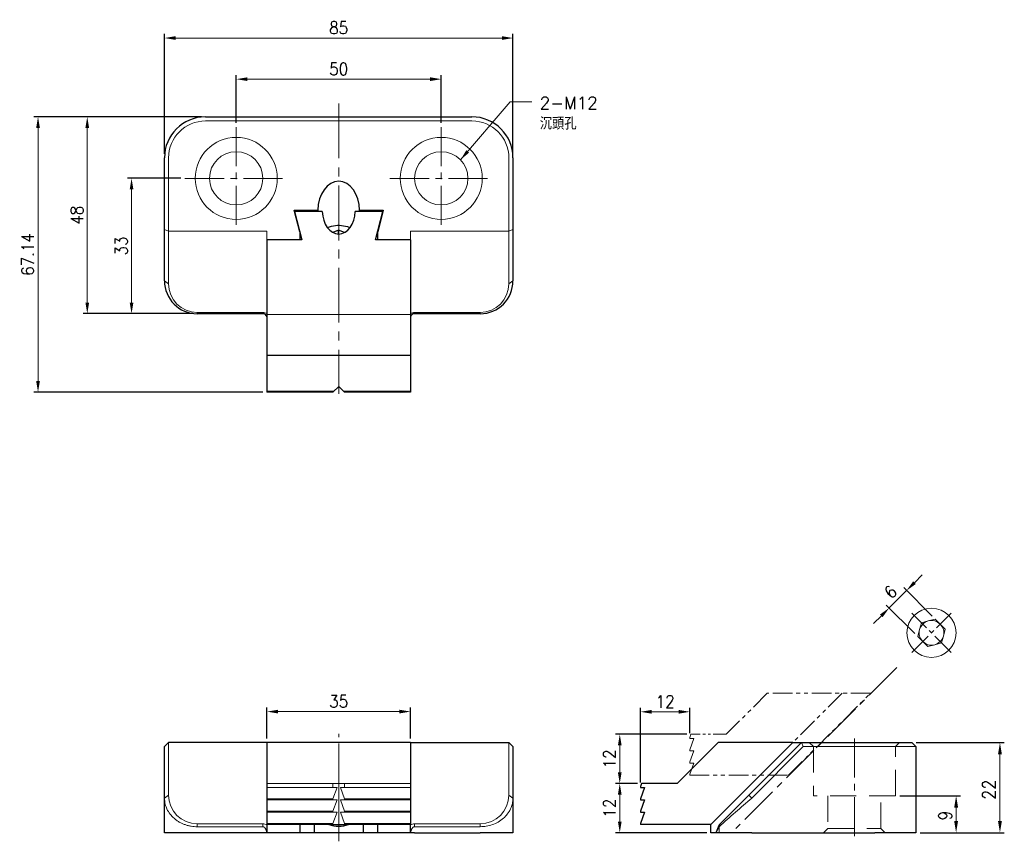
# Model space of a CAD drawing. Header units: millimetres. Extents: x -78 to 162, y -2 to 198.
import ezdxf

# ---------------------------------------------------------------- set-up
doc = ezdxf.new("R2010")
doc.units = ezdxf.units.MM
for name, pattern in [('CENTER2', [28.575, 19.05, -3.175, 3.175, -3.175]), ('DASHED2', [9.525, 6.35, -3.175]), ('PHANTOM2', [31.75, 15.875, -3.175, 3.175, -3.175, 3.175, -3.175])]:
    doc.linetypes.add(name, pattern=pattern)
for name, color, linetype, lineweight in [('01', 4, 'Continuous', 20), ('CL', 1, 'CENTER2', 15), ('DASH', 8, 'DASHED2', 13), ('DIM', 6, 'Continuous', 13), ('G', 3, 'Continuous', 18), ('L', 30, 'PHANTOM2', 5), ('TXT', 3, 'Continuous', 18), ('W', 7, 'Continuous', 30)]:
    doc.layers.add(name, color=color, linetype=linetype, lineweight=lineweight)
doc.styles.add('TEXT1', font='txt.shx', dxfattribs={"height": 3, "bigfont": 'chineset.shx'})
doc.styles.add('TXT-1', font='txt.shx', dxfattribs={"width": 0.9, "bigfont": 'chineset.shx'})
doc.dimstyles.new('ISO-25', dxfattribs={"dimscale": 1.5, "dimtxt": 2, "dimasz": 1.8, "dimexe": 0.66666, "dimexo": 0.66666, "dimgap": 0.66666, "dimtad": 1, "dimdec": 3, "dimdsep": 46, "dimtxsty": 'TXT-1', "dimcen": -2.5, "dimclrd": 256, "dimclre": 256, "dimclrt": 3, "dimadec": 0, "dimazin": 0, "dimtfac": 0.8, "dimtdec": 3, "dimtmove": 0, "dimatfit": 3, "dimfxl": 0, "dimlwd": -1, "dimarcsym": 0})

# ---------------------------------------------------------------- blocks, each defined once
blk = doc.blocks.new('*D18')
at = {"layer": 'Defpoints', "color": 0}
for p in [(25, 183.76), (-25, 172.08), (25, 172.08)]:
    blk.add_point(p, dxfattribs=at)
at = {"layer": 'DIM', "lineweight": -2}
for p, q in [((-25, 173.08), (-25, 184.76)), ((25, 173.08), (25, 184.76))]:
    blk.add_line(p, q, dxfattribs=at)
at = {"layer": 'DIM'}
blk.add_line((-22.3, 183.76), (22.3, 183.76), dxfattribs=at)
for points in [[(-22.3, 184.21), (-22.3, 183.31), (-25, 183.76)], [(22.3, 184.21), (22.3, 183.31), (25, 183.76)]]:
    blk.add_solid(points, dxfattribs=at)
at = {"layer": 'DIM', "color": 3, "insert": (0, 186.26), "char_height": 3, "attachment_point": 5, "style": 'TXT-1'}
blk.add_mtext('50', dxfattribs=at)
blk = doc.blocks.new('*D19')
at = {"layer": 'Defpoints', "color": 0}
for p in [(42.5, 193.79), (-42.5, 164.58), (42.5, 164.58)]:
    blk.add_point(p, dxfattribs=at)
at = {"layer": 'DIM', "lineweight": -2}
for p, q in [((-42.5, 165.58), (-42.5, 194.79)), ((42.5, 165.58), (42.5, 194.79))]:
    blk.add_line(p, q, dxfattribs=at)
at = {"layer": 'DIM'}
blk.add_line((-39.8, 193.79), (39.8, 193.79), dxfattribs=at)
for points in [[(-39.8, 194.24), (-39.8, 193.34), (-42.5, 193.79)], [(39.8, 194.24), (39.8, 193.34), (42.5, 193.79)]]:
    blk.add_solid(points, dxfattribs=at)
at = {"layer": 'DIM', "color": 3, "insert": (0, 196.29), "char_height": 3, "attachment_point": 5, "style": 'TXT-1'}
blk.add_mtext('85', dxfattribs=at)
blk = doc.blocks.new('*D20')
at = {"layer": 'Defpoints', "color": 0}
for p in [(-32.5, 174.58), (-73.34, 107.44), (-17.5, 107.44)]:
    blk.add_point(p, dxfattribs=at)
at = {"layer": 'DIM', "lineweight": -2}
for p, q in [((-33.5, 174.58), (-74.34, 174.58)), ((-18.5, 107.44), (-74.34, 107.44))]:
    blk.add_line(p, q, dxfattribs=at)
at = {"layer": 'DIM'}
blk.add_line((-73.34, 171.88), (-73.34, 110.14), dxfattribs=at)
for points in [[(-73.79, 171.88), (-72.89, 171.88), (-73.34, 174.58)], [(-73.79, 110.14), (-72.89, 110.14), (-73.34, 107.44)]]:
    blk.add_solid(points, dxfattribs=at)
at = {"layer": 'DIM', "color": 3, "insert": (-75.84, 141.01), "char_height": 3, "attachment_point": 5, "rotation": 90, "style": 'TXT-1'}
blk.add_mtext('67.14', dxfattribs=at)
blk = doc.blocks.new('*D21')
at = {"layer": 'Defpoints', "color": 0}
for p in [(-32.5, 174.58), (-61.33, 126.58), (-34.5, 126.58)]:
    blk.add_point(p, dxfattribs=at)
at = {"layer": 'DIM', "lineweight": -2}
for p, q in [((-33.5, 174.58), (-62.33, 174.58)), ((-35.5, 126.58), (-62.33, 126.58))]:
    blk.add_line(p, q, dxfattribs=at)
at = {"layer": 'DIM'}
blk.add_line((-61.33, 171.88), (-61.33, 129.28), dxfattribs=at)
for points in [[(-61.78, 171.88), (-60.88, 171.88), (-61.33, 174.58)], [(-61.78, 129.28), (-60.88, 129.28), (-61.33, 126.58)]]:
    blk.add_solid(points, dxfattribs=at)
at = {"layer": 'DIM', "color": 3, "insert": (-63.83, 150.58), "char_height": 3, "attachment_point": 5, "rotation": 90, "style": 'TXT-1'}
blk.add_mtext('48', dxfattribs=at)
blk = doc.blocks.new('*D22')
at = {"layer": 'Defpoints', "color": 0}
for p in [(-37.5, 159.58), (-50.52, 126.58), (-34.5, 126.58)]:
    blk.add_point(p, dxfattribs=at)
at = {"layer": 'DIM', "lineweight": -2}
for p, q in [((-38.5, 159.58), (-51.52, 159.58)), ((-35.5, 126.58), (-51.52, 126.58))]:
    blk.add_line(p, q, dxfattribs=at)
at = {"layer": 'DIM'}
blk.add_line((-50.52, 156.88), (-50.52, 129.28), dxfattribs=at)
for points in [[(-50.97, 156.88), (-50.07, 156.88), (-50.52, 159.58)], [(-50.97, 129.28), (-50.07, 129.28), (-50.52, 126.58)]]:
    blk.add_solid(points, dxfattribs=at)
at = {"layer": 'DIM', "color": 3, "insert": (-53.02, 143.08), "char_height": 3, "attachment_point": 5, "rotation": 90, "style": 'TXT-1'}
blk.add_mtext('33', dxfattribs=at)
blk = doc.blocks.new('*D23')
at = {"layer": 'Defpoints', "color": 0}
for p in [(17.5, 29.54), (-17.5, 22), (17.5, 22)]:
    blk.add_point(p, dxfattribs=at)
at = {"layer": 'DIM', "lineweight": -2}
for p, q in [((-17.5, 23), (-17.5, 30.54)), ((17.5, 23), (17.5, 30.54))]:
    blk.add_line(p, q, dxfattribs=at)
at = {"layer": 'DIM'}
blk.add_line((-14.8, 29.54), (14.8, 29.54), dxfattribs=at)
for points in [[(-14.8, 29.99), (-14.8, 29.09), (-17.5, 29.54)], [(14.8, 29.99), (14.8, 29.09), (17.5, 29.54)]]:
    blk.add_solid(points, dxfattribs=at)
at = {"layer": 'DIM', "color": 3, "insert": (0, 32.04), "char_height": 3, "attachment_point": 5, "style": 'TXT-1'}
blk.add_mtext('35', dxfattribs=at)
blk = doc.blocks.new('*D24')
at = {"layer": 'Defpoints', "color": 0}
for p in [(138.49, 59.06), (145.46, 52.09), (141.22, 47.85)]:
    blk.add_point(p, dxfattribs=at)
at = {"layer": 'DIM'}
for p, q in [((140.4, 60.97), (142.31, 62.88)), ((134.25, 54.82), (138.49, 59.06)), ((132.34, 52.91), (130.43, 51))]:
    blk.add_line(p, q, dxfattribs=at)
at = {"layer": 'DIM', "lineweight": -2}
for p, q in [((144.75, 52.8), (137.78, 59.77)), ((140.51, 48.55), (133.54, 55.53))]:
    blk.add_line(p, q, dxfattribs=at)
at = {"layer": 'DIM'}
for points in [[(140.08, 61.29), (140.72, 60.65), (138.49, 59.06)], [(132.02, 53.23), (132.66, 52.59), (134.25, 54.82)]]:
    blk.add_solid(points, dxfattribs=at)
at = {"layer": 'DIM', "color": 3, "insert": (134.6, 58.71), "char_height": 3, "attachment_point": 5, "rotation": 45, "style": 'TXT-1'}
blk.add_mtext('6', dxfattribs=at)
blk = doc.blocks.new('*D25')
at = {"layer": 'Defpoints', "color": 0}
for p in [(85.61, 29.49), (85.61, 23.25), (73.61, 11.25)]:
    blk.add_point(p, dxfattribs=at)
at = {"layer": 'DIM', "lineweight": -2}
for p, q in [((73.61, 12.25), (73.61, 30.49)), ((85.61, 24.25), (85.61, 30.49))]:
    blk.add_line(p, q, dxfattribs=at)
at = {"layer": 'DIM'}
blk.add_line((76.31, 29.49), (82.91, 29.49), dxfattribs=at)
for points in [[(76.31, 29.94), (76.31, 29.04), (73.61, 29.49)], [(82.91, 29.94), (82.91, 29.04), (85.61, 29.49)]]:
    blk.add_solid(points, dxfattribs=at)
at = {"layer": 'DIM', "color": 3, "insert": (79.61, 31.99), "char_height": 3, "attachment_point": 5, "style": 'TXT-1'}
blk.add_mtext('12', dxfattribs=at)
blk = doc.blocks.new('*D26')
at = {"layer": 'Defpoints', "color": 0}
for p in [(85.88, 24), (68.54, 12), (73.88, 12)]:
    blk.add_point(p, dxfattribs=at)
at = {"layer": 'DIM', "lineweight": -2}
for p, q in [((84.88, 24), (67.54, 24)), ((72.88, 12), (67.54, 12))]:
    blk.add_line(p, q, dxfattribs=at)
at = {"layer": 'DIM'}
blk.add_line((68.54, 21.3), (68.54, 14.7), dxfattribs=at)
for points in [[(68.09, 21.3), (68.99, 21.3), (68.54, 24)], [(68.09, 14.7), (68.99, 14.7), (68.54, 12)]]:
    blk.add_solid(points, dxfattribs=at)
at = {"layer": 'DIM', "color": 3, "insert": (66.04, 18), "char_height": 3, "attachment_point": 5, "rotation": 90, "style": 'TXT-1'}
blk.add_mtext('12', dxfattribs=at)
blk = doc.blocks.new('*D27')
at = {"layer": 'Defpoints', "color": 0}
for p in [(73.88, 12), (68.54, 0), (90.75, 0)]:
    blk.add_point(p, dxfattribs=at)
at = {"layer": 'DIM', "lineweight": -2}
for p, q in [((72.88, 12), (67.54, 12)), ((89.75, 0), (67.54, 0))]:
    blk.add_line(p, q, dxfattribs=at)
at = {"layer": 'DIM'}
blk.add_line((68.54, 9.3), (68.54, 2.7), dxfattribs=at)
for points in [[(68.09, 9.3), (68.99, 9.3), (68.54, 12)], [(68.09, 2.7), (68.99, 2.7), (68.54, 0)]]:
    blk.add_solid(points, dxfattribs=at)
at = {"layer": 'DIM', "color": 3, "insert": (66.04, 6), "char_height": 3, "attachment_point": 5, "rotation": 90, "style": 'TXT-1'}
blk.add_mtext('12', dxfattribs=at)
blk = doc.blocks.new('A$C7B7047FD')
at = {"layer": 'L', "ltscale": 0.3}
for p, q in [((0, 0), (-10, -10)), ((18.24, 0), (-1.76, -20)), ((25.17, 0), (0, 0)), ((5.17, -20), (25.17, 0)), ((-18.63, -10), (-18.9, -10.75)), ((-18.9, -10.75), (-18.9, -11)), ((-17.9, -11), (-18.9, -13.75)), ((-18.9, -11), (-17.9, -11)), ((-18.9, -13.75), (-18.9, -14)), ((-17.9, -14), (-18.9, -16.75)), ((-18.9, -14), (-17.9, -14)), ((-18.9, -16.75), (-18.9, -17)), ((-17.9, -17), (-18.9, -19.75)), ((-18.9, -17), (-17.9, -17)), ((-18.9, -19.75), (-18.9, -20)), ((-18.9, -20), (5.17, -20))]:
    blk.add_line(p, q, dxfattribs=at)
at = {"layer": 'L', "ltscale": 0.2}
blk.add_line((-10, -10), (-18.63, -10), dxfattribs=at)
blk = doc.blocks.new('*D28')
at = {"layer": 'Defpoints', "color": 0}
for p in [(135.75, 9), (150.57, 9), (140.75, 0)]:
    blk.add_point(p, dxfattribs=at)
at = {"layer": 'DIM', "lineweight": -2}
for p, q in [((136.82, 9), (151.64, 9)), ((141.82, 0), (151.64, 0))]:
    blk.add_line(p, q, dxfattribs=at)
at = {"layer": 'DIM'}
blk.add_line((150.57, 2.88), (150.57, 6.12), dxfattribs=at)
for points in [[(150.09, 6.12), (151.05, 6.12), (150.57, 9)], [(150.09, 2.88), (151.05, 2.88), (150.57, 0)]]:
    blk.add_solid(points, dxfattribs=at)
at = {"layer": 'DIM', "color": 3, "insert": (147.9, 4.19), "char_height": 3.2, "attachment_point": 5, "rotation": 90, "style": 'TXT-1'}
blk.add_mtext('9', dxfattribs=at)
blk = doc.blocks.new('*D29')
at = {"layer": 'Defpoints', "color": 0}
for p in [(139.75, 22), (161.26, 22), (140.75, 0)]:
    blk.add_point(p, dxfattribs=at)
at = {"layer": 'DIM', "lineweight": -2}
for p, q in [((140.82, 22), (162.32, 22)), ((141.82, 0), (162.32, 0))]:
    blk.add_line(p, q, dxfattribs=at)
at = {"layer": 'DIM'}
blk.add_line((161.26, 2.88), (161.26, 19.12), dxfattribs=at)
for points in [[(160.78, 19.12), (161.74, 19.12), (161.26, 22)], [(160.78, 2.88), (161.74, 2.88), (161.26, 0)]]:
    blk.add_solid(points, dxfattribs=at)
at = {"layer": 'DIM', "color": 3, "insert": (158.59, 10.5), "char_height": 3.2, "attachment_point": 5, "rotation": 90, "style": 'TXT-1'}
blk.add_mtext('22', dxfattribs=at)

msp = doc.modelspace()

# ---------------------------------------------------------------- linework, layer by layer
at = {"layer": '01'}
msp.add_line((0, 2), (0, 12), dxfattribs=at)
for centre in [(-25, 159.5765), (25, 159.5765)]:
    msp.add_circle(centre, 6.5, dxfattribs=at)
at = {"layer": 'CL', "ltscale": 0.7}
msp.add_line((0, 177.7938), (0, 106.9919), dxfattribs=at)
at = {"layer": 'CL', "ltscale": 0.5}
for p, q in [((-25, 172.0765), (-25, 147.0765)), ((25, 172.0765), (25, 147.0765)), ((-37.5, 159.5765), (-12.5, 159.5765)), ((12.5, 159.5765), (37.5, 159.5765)), ((136.1082, 40.2882), (95.82, 0)), ((0, -2.0901), (0, 24.1458)), ((125.7489, -0.8153), (125.7489, 23.2427))]:
    msp.add_line(p, q, dxfattribs=at)
at = {"layer": 'CL', "ltscale": 0.3}
for p, q in [((149.3872, 43.9218), (139.7418, 53.5672)), ((139.7418, 43.9218), (149.3872, 53.5672))]:
    msp.add_line(p, q, dxfattribs=at)
at = {"layer": 'DASH'}
for p, q in [((114.7489, 22), (115.7489, 21)), ((135.7489, 21), (136.7489, 22)), ((115.7489, 21), (115.7489, 9)), ((135.7489, 9), (135.7489, 21)), ((135.7489, 9), (115.7489, 9)), ((119.2489, 9), (119.2489, 1)), ((132.2489, 1), (132.2489, 9)), ((119.2489, 1), (118.2489, 0)), ((119.2489, 1), (132.2489, 1)), ((133.2489, 0), (132.2489, 1))]:
    msp.add_line(p, q, dxfattribs=at)
at = {"layer": 'G'}
for p, q in [((32.5, 173.5765), (-32.5, 173.5765)), ((-41.5, 164.5765), (-41.5, 146.6979)), ((41.5, 146.6979), (41.5, 164.5765)), ((-41.5, 146.6979), (-42.5, 147.1121)), ((-17.5, 146.6979), (-41.5, 146.6979)), ((-41.5, 146.6979), (-41.5, 133.8694)), ((-17.5, 146.6979), (-17.5, 144.5765)), ((17.5, 146.6979), (41.5, 146.6979)), ((17.5, 144.5765), (17.5, 146.6979)), ((41.5, 146.6979), (42.5, 147.1121)), ((41.5, 133.8694), (41.5, 146.6979)), ((-41.5, 133.8694), (-42.5, 134.5765)), ((41.5, 133.8694), (42.5, 134.5765)), ((-34.5, 126.8694), (-18.5, 126.8694)), ((-34.5, 126.8694), (-34.5, 126.5765)), ((-18.5, 126.8704), (-18.5, 126.5773)), ((17.5, 126.3362), (-17.5, 126.3362)), ((18.5, 126.8694), (34.5, 126.8694)), ((18.5, 126.8694), (18.5, 126.5765)), ((34.5, 126.8694), (34.5, 126.5765)), ((-1.138, 107.7082), (-17.5, 107.7082)), ((17.5, 107.7082), (1.138, 107.7082)), ((-41.5, 22), (-41.5, 9.1716)), ((41.5, 9.1716), (41.5, 22)), ((100.0418, 9.1716), (112.8702, 22)), ((112.8702, 22), (113.2845, 21)), ((113.2845, 21), (100.7489, 8.4645)), ((130.7489, 21), (113.2845, 21)), ((140.7489, 21), (130.7489, 21)), ((-1.41, 12), (-17.5, 12)), ((-1.41, 11), (-17.5, 11)), ((-1.41, 12), (0, 12)), ((-1.41, 11), (-1.41, 12)), ((-1.41, 8.2525), (-0.41, 11)), ((-0.41, 11), (-1.41, 11)), ((0, 12), (1.41, 12)), ((1.41, 11), (0.41, 11)), ((0.41, 11), (1.41, 8.2525)), ((17.5, 12), (1.41, 12)), ((1.41, 11), (1.41, 12)), ((17.5, 11), (1.41, 11)), ((-41.5, 9.1716), (-42.5, 8.4645)), ((-1.41, 8.2525), (-17.5, 8.2525)), ((-1.41, 8), (-17.5, 8)), ((-1.41, 8), (-1.41, 8.2525)), ((-1.41, 5.2525), (-0.41, 8)), ((-0.41, 8), (-1.41, 8)), ((1.41, 8), (0.41, 8)), ((0.41, 8), (1.41, 5.2525)), ((1.41, 8), (1.41, 8.2525)), ((17.5, 8.2525), (1.41, 8.2525)), ((17.5, 8), (1.41, 8)), ((41.5, 9.1716), (42.5, 8.4645)), ((93.0418, 2.1715), (100.0418, 9.1716)), ((100.0418, 9.1716), (100.7489, 8.4645)), ((-1.41, 5.2525), (-17.5, 5.2525)), ((-1.41, 5), (-17.5, 5)), ((-1.41, 5), (-1.41, 5.2525)), ((-1.41, 2.2525), (-0.41, 5)), ((-0.41, 5), (-1.41, 5)), ((1.41, 5), (0.41, 5)), ((0.41, 5), (1.41, 2.2525)), ((1.41, 5), (1.41, 5.2525)), ((17.5, 5.2525), (1.41, 5.2525)), ((17.5, 5), (1.41, 5)), ((-34.5, 2.1716), (-18.5, 2.1716)), ((-34.5, 2.1716), (-34.5, 1.4645)), ((-18.5, 1.4645), (-34.5, 1.4645)), ((-18.5, 2.1738), (-18.5, 1.4664)), ((-1.41, 2.2525), (-17.5, 2.2525)), ((-1.41, 2), (-1.41, 2.2525)), ((1.41, 2), (1.41, 2.2525)), ((17.5, 2.2525), (1.41, 2.2525)), ((18.5, 2.1716), (34.5, 2.1716)), ((18.5, 2.1716), (18.5, 1.4645)), ((34.5, 1.4645), (18.5, 1.4645)), ((34.5, 2.1716), (34.5, 1.4645)), ((93.0418, 2.1715), (92.7489, 1.4644)), ((92.7489, 0), (92.7489, 1.4645)), ((92.7724, 1.9021), (93.0429, 2.1726))]:
    msp.add_line(p, q, dxfattribs=at)
for centre in [(-25, 159.5765), (25, 159.5765)]:
    msp.add_circle(centre, 10, dxfattribs=at)
for centre, radius, start, end in [((-32.5, 164.5765), 9, 90, 180), ((32.5, 164.5765), 9, 0, 90), ((-34.4952, 133.8743), 7.0048, 180.039484, 269.960516), ((34.4952, 133.8743), 7.0048, 270.039484, 359.960516), ((-18.4875, 124.9385), 1.9328, 59.274222, 90.371073), ((18.4841, 124.9445), 1.9259, 89.526536, 120.729684), ((-34.4952, 9.1764), 7.0048, 180.039484, 269.960516), ((34.4952, 9.1764), 7.0048, 270.039484, 359.960516), ((559.8285, -524.2693), 703.2491, 130.7528863, 131.618964), ((-18.4875, 0.2407), 1.9328, 59.274222, 90.371073), ((18.4841, 0.2467), 1.9259, 89.526536, 120.729684)]:
    msp.add_arc(centre, radius, start, end, dxfattribs=at)
at = {"layer": 'G', "lineweight": 0}
for start, end in [(104.999994, 164.999996), (44.999992, 104.999994), (344.999996, 44.999992), (164.999996, 224.999992), (224.999992, 284.999994), (284.999994, 344.999996)]:
    msp.add_arc((144.5645, 48.7445), 3, start, end, dxfattribs=at)
at = {"layer": 'G'}
for points, degree, knots in [([(-34.5, 1.4645), (-34.7483, 1.47), (-35.2507, 1.4811), (-36.0024, 1.5806), (-36.7517, 1.7402), (-37.4909, 1.9661), (-38.2118, 2.2563), (-38.9059, 2.6114), (-39.5647, 3.0312), (-40.3476, 3.6487), (-41.1992, 4.5592), (-41.8956, 5.6997), (-42.3945, 7.0319), (-42.4611, 7.9359), (-42.5, 8.4645)], 3, [0, 0, 0, 0, 0.05067313, 0.1025087, 0.15585825, 0.21104439, 0.26835872, 0.32806168, 0.39038375, 0.45552763, 0.57746171, 0.71940291, 0.83590878, 1, 1, 1, 1]), ([(42.5, 8.4645), (42.4926, 8.2344), (42.4785, 7.7988), (42.3735, 7.1864), (42.2331, 6.6508), (42.0714, 6.192), (41.7603, 5.4734), (41.1981, 4.559), (40.1879, 3.4777), (38.9677, 2.6028), (37.542, 1.952), (36.0364, 1.5396), (35.0023, 1.489), (34.5, 1.4645)], 3, [0, 0, 0, 0, 0.07145341, 0.13527681, 0.19147118, 0.24003848, 0.28098235, 0.42296793, 0.54499538, 0.6723447, 0.7892344, 0.89763296, 1, 1, 1, 1]), ([(-17.5365, 0), (-17.5467, 0.066), (-17.5664, 0.1933), (-17.6082, 0.3753), (-17.6562, 0.5417), (-17.7099, 0.6926), (-17.7678, 0.828), (-17.8286, 0.9479), (-17.8998, 1.0661), (-17.9835, 1.1798), (-18.0826, 1.2848), (-18.1849, 1.3668), (-18.2893, 1.4248), (-18.3946, 1.4611), (-18.4657, 1.4646), (-18.5, 1.4654)], 3, [0, 0, 0, 0, 0.10973133, 0.21184671, 0.30638901, 0.39341228, 0.47298593, 0.54520086, 0.61017887, 0.69425047, 0.76924189, 0.83594968, 0.89550367, 0.94948481, 1, 1, 1, 1]), ([(18.5, 1.4645), (18.4796, 1.4659), (18.4382, 1.4651), (18.3759, 1.4528), (18.3135, 1.4327), (18.251, 1.4039), (18.1889, 1.3667), (18.1273, 1.321), (18.0666, 1.2669), (18.0071, 1.2043), (17.9491, 1.1333), (17.87, 1.0214), (17.7757, 0.8521), (17.6764, 0.6111), (17.59, 0.3229), (17.5551, 0.1123), (17.5365, 0)], 3, [0, 0, 0, 0, 0.03006978, 0.06103957, 0.09342967, 0.12769575, 0.16422333, 0.20333112, 0.24527904, 0.29027784, 0.33849828, 0.39007911, 0.50843725, 0.64925392, 0.81300748, 1, 1, 1, 1]), ([(91.9889, 0), (92.1858, 0.4753), (92.3682, 0.9563), (92.4853, 1.2653), (92.7724, 1.9021)], 2, [0, 0, 0, 0.5, 0.5, 1, 1, 1]), ([(92.7489, 1.4645), (92.7486, 1.4659), (92.7478, 1.4651), (92.7418, 1.4528), (92.7321, 1.4327), (92.7181, 1.4039), (92.7, 1.3667), (92.6776, 1.321), (92.6509, 1.2669), (92.6199, 1.2043), (92.5844, 1.1333), (92.5283, 1.0214), (92.4439, 0.8521), (92.3234, 0.6111), (92.1782, 0.3229), (92.0728, 0.1123), (92.0167, 0)], 3, [0, 0, 0, 0, 0.03006978, 0.06103957, 0.09342967, 0.12769575, 0.16422333, 0.20333112, 0.24527904, 0.29027784, 0.33849828, 0.39007911, 0.50843725, 0.64925392, 0.81300748, 1, 1, 1, 1])]:
    msp.add_open_spline(points, degree=degree, knots=knots, dxfattribs=at)
at = {"layer": 'W'}
for p, q in [((-32.5, 174.5765), (32.5, 174.5765)), ((-42.5, 147.1121), (-42.5, 164.5765)), ((42.5, 164.5765), (42.5, 147.1121)), ((-10.8562, 151.789), (-5.099, 151.789)), ((-9.5, 146.5193), (-10.8562, 151.789)), ((-3.9987, 151.5062), (-10.7835, 151.5062)), ((-10.7835, 151.5062), (-9, 144.5765)), ((-5.099, 151.789), (-5.099, 151.5062)), ((10.7835, 151.5062), (3.9987, 151.5062)), ((5.099, 151.789), (10.8562, 151.789)), ((5.099, 151.5062), (5.099, 151.789)), ((9, 144.5765), (10.7835, 151.5062)), ((10.8562, 151.789), (9.5, 146.5193)), ((-42.5, 134.5765), (-42.5, 147.1121)), ((-9.5, 146.5193), (-9.5, 144.5765)), ((-0.0933, 146.9548), (-1.4402, 146.3702)), ((-0.0933, 145.9923), (-0.0933, 146.9548)), ((1.4369, 146.3684), (-0.0933, 146.9548)), ((9.5, 144.5765), (9.5, 146.5193)), ((42.5, 147.1121), (42.5, 134.5765)), ((-9.5, 144.5765), (-17.5, 144.5765)), ((-17.5, 144.5765), (-17.5, 126.3362)), ((-9, 144.5765), (-17.5, 144.5765)), ((17.5, 144.5765), (9, 144.5765)), ((17.5, 144.5765), (9.5, 144.5765)), ((17.5, 144.5765), (17.5, 126.3362)), ((-18.5, 126.5765), (-34.5, 126.5765)), ((-17.5, 125.8165), (-17.5365, 125.8443)), ((-17.5, 126.3362), (-17.5, 116.3362)), ((17.5, 126.3362), (17.5, 116.3362)), ((17.5365, 125.8443), (17.5, 125.8165)), ((34.5, 126.5765), (18.5, 126.5765)), ((-17.5, 116.3362), (-17.5, 107.4362)), ((17.5, 116.3362), (-17.5, 116.3362)), ((17.5, 116.3362), (17.5, 107.4362)), ((-1.41, 107.4362), (0, 108.8462)), ((0, 108.8462), (1.41, 107.4362)), ((-1.41, 107.4362), (-17.5, 107.4362)), ((17.5, 107.4362), (1.41, 107.4362)), ((-41.5, 22), (-42.5, 21)), ((-17.5, 22), (-41.5, 22)), ((-17.5, 22), (-17.5, 12)), ((17.5, 22), (-17.5, 22)), ((17.5, 22), (41.5, 22)), ((17.5, 22), (17.5, 12)), ((41.5, 22), (42.5, 21)), ((92.5086, 22), (82.5086, 12)), ((90.7489, 2), (110.7489, 22)), ((110.7489, 22), (90.7489, 2)), ((110.7489, 22), (92.5086, 22)), ((110.7489, 22), (112.8702, 22)), ((112.8702, 22), (130.7489, 22)), ((130.7489, 22), (139.7489, 22)), ((139.7489, 22), (140.7489, 21)), ((-42.5, 8.4645), (-42.5, 21)), ((42.5, 21), (42.5, 8.4645)), ((140.7489, 21), (140.7489, 0)), ((-17.5, 12), (-17.5, 11)), ((-17.5, 11), (-17.5, 8.2525)), ((17.5, 12), (17.5, 11)), ((17.5, 11), (17.5, 8.2525)), ((73.8806, 12), (73.6086, 11.2525)), ((73.6086, 11.2525), (73.6086, 11)), ((74.6086, 11), (73.6086, 8.2525)), ((73.6086, 11), (74.6086, 11)), ((82.5086, 12), (73.8806, 12)), ((-42.5, 0), (-42.5, 8.4645)), ((-17.5, 8.2525), (-17.5, 8)), ((-17.5, 8), (-17.5, 5.2525)), ((17.5, 8.2525), (17.5, 8)), ((17.5, 8), (17.5, 5.2525)), ((42.5, 8.4645), (42.5, 0)), ((73.6086, 8.2525), (73.6086, 8)), ((74.6086, 8), (73.6086, 5.2525)), ((73.6086, 8), (74.6086, 8)), ((-17.5, 5.2525), (-17.5, 5)), ((-17.5, 5), (-17.5, 2.2525)), ((17.5, 5.2525), (17.5, 5)), ((17.5, 5), (17.5, 2.2525)), ((73.6086, 5.2525), (73.6086, 5)), ((74.6086, 5), (73.6086, 2.2525)), ((73.6086, 5), (74.6086, 5)), ((-34.5, 0), (-42.5, 0)), ((-18.5, 0), (-34.5, 0)), ((-17.5365, 0), (-18.5, 0)), ((-17.5, 0), (-17.5365, 0)), ((-17.5, 2.2525), (-17.5, 2)), ((-17.5, 2), (-17.5, 0)), ((-1.41, 2), (-17.5, 2)), ((-9.5147, 0), (-17.5, 0)), ((-9.5147, 0), (-9.5, 0.0572)), ((-6, 0), (-9.5147, 0)), ((-9.5, 2), (-9.5, 0.0572)), ((-6, 2), (-6, 0)), ((6, 0), (-6, 0)), ((-1.41, 2), (0, 2)), ((0, 2), (1.41, 2)), ((17.5, 2), (1.41, 2)), ((6, 2), (6, 0)), ((9.5147, 0), (6, 0)), ((9.5, 0.0572), (9.5, 2)), ((9.5, 0.0572), (9.5147, 0)), ((17.5, 0), (9.5147, 0)), ((17.5, 2.2525), (17.5, 2)), ((17.5, 0), (17.5, 2)), ((17.5365, 0), (17.5, 0)), ((18.5, 0), (17.5365, 0)), ((18.5, 0), (34.5, 0)), ((42.5, 0), (34.5, 0)), ((73.6086, 2.2525), (73.6086, 2)), ((90.7489, 2), (73.6086, 2)), ((90.7489, 0), (90.7489, 2)), ((91.9889, 0), (90.7489, 0)), ((92.0167, 0), (91.9889, 0)), ((92.7489, 0), (92.0167, 0)), ((100.7489, 0), (92.7489, 0)), ((100.7489, 0), (130.7489, 0)), ((140.7489, 0), (130.7489, 0))]:
    msp.add_line(p, q, dxfattribs=at)
at = {"layer": 'W', "lineweight": 0}
for p, q in [((141.6667, 49.5209), (142.115, 51.194)), ((142.115, 51.194), (143.788, 51.6422)), ((143.788, 51.6422), (145.461, 52.0905)), ((145.461, 52.0905), (146.6858, 50.8658)), ((146.6858, 50.8658), (147.9105, 49.641)), ((141.2184, 47.8479), (141.6667, 49.5209)), ((147.9105, 49.641), (147.4622, 47.968)), ((142.4431, 46.6231), (141.2184, 47.8479)), ((143.6679, 45.3984), (142.4431, 46.6231)), ((145.3409, 45.8467), (143.6679, 45.3984)), ((147.0139, 46.295), (145.3409, 45.8467)), ((147.4622, 47.968), (147.0139, 46.295))]:
    msp.add_line(p, q, dxfattribs=at)
msp.add_circle((144.5645, 48.7445), 6, dxfattribs=at)
at = {"layer": 'W'}
for centre, radius, start, end in [((-32.5, 164.5765), 10, 90, 180), ((32.5, 164.5765), 10, 0, 90), ((-34.5, 134.5765), 8, 180, 270), ((34.5, 134.5765), 8, 270, 0), ((-18.5008, 125.5761), 1.0009, 15.542204, 89.955663), ((18.5, 125.5765), 1, 90, 164.468569)]:
    msp.add_arc(centre, radius, start, end, dxfattribs=at)
for centre, major_axis, start_param, end_param in [((0, 151.6476), (0, -7.2125), 1.59040543, 4.69277988), ((0, 151.6476), (0, 5.6569), 1.59579893, 4.68738638), ((0, 5.182), (-5.1, 0), 1.080839, 2.06075365)]:
    msp.add_ellipse(centre, major_axis=major_axis, ratio=0.70710678, start_param=start_param, end_param=end_param, dxfattribs=at)
msp.add_open_spline([(-2.7594, 147.5554), (-2.4483, 147.697), (-2.1156, 147.8149), (-0.5075, 148.2327), (0.9215, 148.1937), (2.1501, 147.7935)], degree=3, knots=[0.361632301, 0.361632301, 0.361632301, 0.361632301, 0.5, 0.5, 1, 1, 1, 1], dxfattribs=at)
msp.add_open_spline([(2.1501, 147.7935), (2.3679, 147.7394), (2.5793, 147.6748), (2.783, 147.6006)], degree=3, dxfattribs=at)

# ---------------------------------------------------------------- block references
msp.add_blockref('A$C7B7047FD', (104.5086, 34))

# ---------------------------------------------------------------- texts
at = {"layer": 'TXT', "insert": (49.0143, 179.4563), "char_height": 3, "width": 10.323981, "attachment_point": 1, "style": 'TEXT1'}
msp.add_mtext('2-M12 沉頭孔', dxfattribs=at)

# ---------------------------------------------------------------- dimensions: what is measured, and where the dimension line sits
at = {"layer": 'DIM'}
for base, p1, p2, picture, middle in [((42.5, 193.795), (-42.5, 164.5765), (42.5, 164.5765), '*D19', (0, 196.295)), ((25, 183.7587), (-25, 172.0765), (25, 172.0765), '*D18', (0, 186.2587)), ((17.5, 29.5414), (-17.5, 22), (17.5, 22), '*D23', (0, 32.0414))]:
    dim = msp.add_linear_dim(base=base, p1=p1, p2=p2, dimstyle='ISO-25', dxfattribs=at)
    dim.commit()
    dim.dimension.update_dxf_attribs({"geometry": picture, "text_midpoint": middle})
for base, p1, p2, picture, middle in [((-73.3391, 107.4362), (-32.5, 174.5765), (-17.5, 107.4362), '*D20', (-75.8391, 141.0064)), ((-61.3303, 126.5765), (-32.5, 174.5765), (-34.5, 126.5765), '*D21', (-63.8303, 150.5765)), ((-50.5184, 126.5765), (-37.5, 159.5765), (-34.5, 126.5765), '*D22', (-53.0184, 143.0765)), ((68.5431, 12), (85.8806, 24), (73.8806, 12), '*D26', (66.0432, 18)), ((68.5431, 0), (73.8806, 12), (90.7489, 0), '*D27', (66.0432, 6))]:
    dim = msp.add_linear_dim(base=base, p1=p1, p2=p2, angle=90, dimstyle='ISO-25', dxfattribs=at)
    dim.commit()
    dim.dimension.update_dxf_attribs({"geometry": picture, "text_midpoint": middle})
for base, p1, p2, angle, override, picture, middle in [((138.4906, 59.0609), (141.2184, 47.8479), (145.461, 52.0905), 45, {"dimtxt": 2, "dimasz": 1.8, "dimexe": 0.66666, "dimexo": 0.6666, "dimgap": 0.66666, "dimdec": 3, "dimtxsty": 'TXT-1', "dimcen": 1.5, "dimclrt": 3, "dimadec": 2, "dimazin": 2, "dimtdec": 3}, '*D24', (136.3693, 56.9396)), ((161.2568, 22), (140.7489, 0), (139.7489, 22), 90, {"dimscale": 1.6}, '*D29', (161.2568, 10.4979)), ((150.569, 9), (140.7489, 0), (135.7489, 9), 90, {"dimscale": 1.6}, '*D28', (150.569, 4.1947))]:
    dim = msp.add_linear_dim(base=base, p1=p1, p2=p2, angle=angle, dimstyle='ISO-25', override=override, dxfattribs=at)
    dim.commit()
    dim.dimension.update_dxf_attribs({"geometry": picture, "text_midpoint": middle, "dimtype": 160})
dim = msp.add_linear_dim(base=(85.6086, 29.4859), p1=(73.6086, 11.2525), p2=(85.6086, 23.2525), dimstyle='ISO-25', dxfattribs=at)
dim.commit()
dim.dimension.update_dxf_attribs({"geometry": '*D25', "text_midpoint": (79.6086, 29.4859), "dimtype": 160})

# ---------------------------------------------------------------- leaders
msp.add_leader([(29.6912, 164.0757), (41.7775, 178.2164), (47.0548, 178.2164)], dimstyle='ISO-25', override={"dimgap": 0.66666, "dimtad": 0}, dxfattribs=at)

doc.saveas('drawing.dxf')
